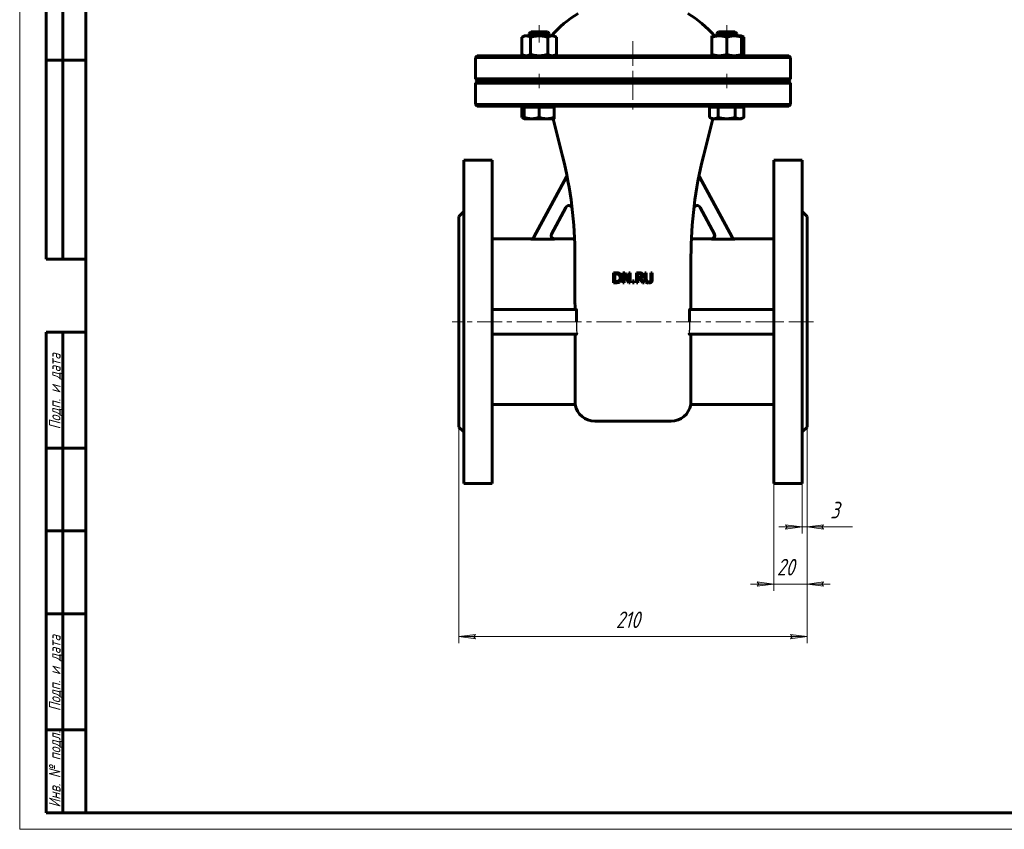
# Model space of a CAD drawing. Header units: millimetres. Extents: x 0 to 594, y 0 to 420.
# Tile 1 of 4: x 0 to 297, y 0 to 244. Entities that reach past the tile are written whole.
import ezdxf

# ---------------------------------------------------------------- set-up
doc = ezdxf.new("R2010")
doc.units = ezdxf.units.MM
for name, pattern in [('K5LT-1', [0]), ('K5LT_AXLED', [12, 7.5, -1.5, 1.5, -1.5]), ('K5LT_BASIC', [0]), ('K5LT_THIN', [0])]:
    doc.linetypes.add(name, pattern=pattern)
doc.layers.add('Системный слой', color=7, linetype='Continuous')
doc.layers.add('Системный слой (1)', color=7, linetype='Continuous', true_color=0x6c6c6c)
doc.styles.add('KDIMTEXTSTYLE', font='txt', dxfattribs={"width": 0.96, "oblique": 15, "height": 5})
doc.styles.add('KTEXTSTYLE', font='txt', dxfattribs={"width": 0.96, "height": 5})
doc.dimstyles.new('KDIMSTYLE (0.50)', dxfattribs={"dimtxt": 5, "dimasz": 1, "dimexe": 2, "dimexo": 0, "dimgap": 1, "dimtad": 1, "dimlfac": 2, "dimtxsty": 'KDIMTEXTSTYLE', "dimsah": 1, "dimcen": 0, "dimdle": 1, "dimadec": 0, "dimazin": 0, "dimtfac": 0.667, "dimtmove": 0, "dimatfit": 3, "dimfxl": 1, "dimtvp": 1, "dimtolj": 1, "dimtzin": 0, "dimarcsym": 0})

# ---------------------------------------------------------------- blocks, each defined once
blk = doc.blocks.new('U0')
at = {"layer": 'Системный слой (1)', "color": 143, "linetype": 'K5LT_BASIC', "lineweight": 60, "true_color": 0x33acca}
for p, q in [((184.99, 225.61), (137.99, 225.61)), ((231.99, 225.61), (184.99, 225.61))]:
    blk.add_line(p, q, dxfattribs=at)
blk = doc.blocks.new('U1')
at = {"layer": 'Системный слой (1)', "color": 143, "linetype": 'K5LT_BASIC', "lineweight": 60, "true_color": 0x33acca}
for p, q in [((137.99, 225.86), (184.99, 225.86)), ((184.99, 225.86), (231.99, 225.86))]:
    blk.add_line(p, q, dxfattribs=at)
blk = doc.blocks.new('U2')
at = {"layer": 'Системный слой (1)', "color": 143, "linetype": 'K5LT_BASIC', "lineweight": 60, "true_color": 0x33acca}
for p, q in [((137.99, 218.11), (184.99, 218.11)), ((184.99, 218.11), (231.99, 218.11))]:
    blk.add_line(p, q, dxfattribs=at)
blk = doc.blocks.new('U5')
at = {"layer": 'Системный слой (1)', "color": 143, "linetype": 'K5LT_BASIC', "lineweight": 60, "true_color": 0x33acca}
for start, end in [(120.5102, 139.1678), (40.8322, 59.4898)]:
    blk.add_arc((184.99, 218.11), 32.5, start, end, dxfattribs=at)
blk = doc.blocks.new('U6')
at = {"layer": 'Системный слой (1)', "color": 143, "linetype": 'K5LT_BASIC', "lineweight": 60, "true_color": 0x33acca}
for p, q in [((184.99, 233.36), (137.99, 233.36)), ((231.99, 233.36), (184.99, 233.36))]:
    blk.add_line(p, q, dxfattribs=at)
blk = doc.blocks.new('U7')
at = {"layer": 'Системный слой (1)', "color": 143, "linetype": 'K5LT_BASIC', "lineweight": 60, "true_color": 0x33acca}
for p, q in [((151.51, 214.77), (151.53, 214.75)), ((151.53, 214.75), (151.76, 214.63)), ((151.76, 214.63), (151.98, 214.53)), ((151.98, 214.53), (152.2, 214.46))]:
    blk.add_line(p, q, dxfattribs=at)
blk = doc.blocks.new('U8')
at = {"layer": 'Системный слой (1)', "color": 143, "linetype": 'K5LT_BASIC', "lineweight": 60, "true_color": 0x33acca}
for p, q in [((209.29, 178.34), (208.65, 178.11)), ((209.63, 178.92), (209.29, 178.34)), ((209.53, 179.59), (209.63, 178.92))]:
    blk.add_line(p, q, dxfattribs=at)
blk = doc.blocks.new('U11')
at = {"layer": 'Системный слой (1)', "color": 143, "linetype": 'K5LT_BASIC', "lineweight": 60, "true_color": 0x33acca}
for p, q in [((154.24, 178.11), (142.49, 178.11)), ((167.37, 178.11), (161.33, 178.11))]:
    blk.add_line(p, q, dxfattribs=at)
blk = doc.blocks.new('U12')
at = {"layer": 'Системный слой (1)', "color": 143, "linetype": 'K5LT_BASIC', "lineweight": 60, "true_color": 0x33acca}
for p, q in [((160.45, 179.59), (160.35, 178.92)), ((160.35, 178.92), (160.69, 178.34)), ((160.69, 178.34), (161.33, 178.11))]:
    blk.add_line(p, q, dxfattribs=at)
blk = doc.blocks.new('U13')
at = {"layer": 'Системный слой (1)', "color": 143, "linetype": 'K5LT_BASIC', "lineweight": 60, "true_color": 0x33acca}
for p, q in [((208.65, 178.11), (202.61, 178.11)), ((227.49, 178.11), (215.74, 178.11))]:
    blk.add_line(p, q, dxfattribs=at)
blk = doc.blocks.new('U15')
at = {"layer": 'Системный слой (1)', "color": 143, "linetype": 'K5LT_BASIC', "lineweight": 60, "true_color": 0x33acca}
for p, q in [((217.77, 233.46), (218, 233.53)), ((218, 233.53), (218.23, 233.64)), ((218.23, 233.64), (218.47, 233.77))]:
    blk.add_line(p, q, dxfattribs=at)
blk = doc.blocks.new('U16')
at = {"layer": 'Системный слой (1)', "color": 143, "linetype": 'K5LT_BASIC', "lineweight": 60, "true_color": 0x33acca}
for p, q in [((218, 239.2), (217.77, 239.27)), ((218.23, 239.09), (218, 239.2)), ((218.47, 238.96), (218.23, 239.09))]:
    blk.add_line(p, q, dxfattribs=at)
blk = doc.blocks.new('U17')
at = {"layer": 'Системный слой (1)', "color": 143, "linetype": 'K5LT_BASIC', "lineweight": 60, "true_color": 0x33acca}
for p, q in [((208.08, 214.77), (208.1, 214.75)), ((208.1, 214.75), (208.54, 214.54)), ((208.54, 214.54), (208.96, 214.41)), ((208.96, 214.41), (209.36, 214.36))]:
    blk.add_line(p, q, dxfattribs=at)
blk = doc.blocks.new('U18')
at = {"layer": 'Системный слой (1)', "color": 143, "linetype": 'K5LT_BASIC', "lineweight": 60, "true_color": 0x33acca}
for p, q in [((161.21, 214.4), (161.22, 214.5)), ((161.21, 214.36), (161.21, 214.4)), ((161.21, 214.36), (161.21, 214.36)), ((161.22, 214.5), (161.22, 214.68))]:
    blk.add_line(p, q, dxfattribs=at)
blk = doc.blocks.new('D0')
at = {"layer": 'Системный слой (1)'}
for points in [[(137.49, 57.46), (136.99, 58.12), (137.49, 58.78), (132.49, 58.12)], [(237.49, 58.12), (232.49, 58.78), (232.99, 58.12), (232.49, 57.46)]]:
    blk.add_hatch(color=7, dxfattribs=at).paths.add_polyline_path(points)
at = {"layer": 'Системный слой (1)', "color": 7, "linetype": 'K5LT_THIN', "lineweight": 18, "true_color": 0xffffff}
for p, q in [((132.49, 121.36), (132.49, 56.12)), ((237.49, 121.36), (237.49, 56.12)), ((132.49, 58.12), (137.49, 58.78)), ((137.49, 57.46), (132.49, 58.12)), ((137.49, 58.78), (136.99, 58.12)), ((136.99, 58.12), (137.49, 57.46)), ((232.99, 58.12), (232.49, 58.78)), ((232.49, 58.78), (237.49, 58.12)), ((237.49, 58.12), (232.49, 57.46)), ((232.49, 57.46), (232.99, 58.12))]:
    blk.add_line(p, q, dxfattribs=at)
blk.add_wipeout([(179.85, 59.12), (179.85, 66.5), (189.72, 66.5), (189.72, 59.12)]).dxf.layer = 'Системный слой (1)'
blk.add_line((132.49, 58.12), (237.49, 58.12), dxfattribs=at)
at = {"layer": 'Системный слой (1)', "color": 7, "insert": (179.85, 65.71), "char_height": 5, "attachment_point": 1, "style": 'KTEXTSTYLE'}
blk.add_mtext('\\fArial|b0|c204|p34;\\H5.0;\\W1.000;\\Q15;\\fGOST Type AU|b0|i0|c204|p34;\\Q15;\\W0.960;210', dxfattribs=at)
blk = doc.blocks.new('KDIMARROW_01')
at = {"layer": 'Системный слой'}
blk.add_hatch(color=0, dxfattribs=at).paths.add_polyline_path([(0, 0), (-5, 0.66), (-4.5, 0), (-5, -0.66)])
at = {"layer": 'Системный слой', "color": 0, "linetype": 'K5LT_THIN', "lineweight": 18}
for p, q in [((-4.5, 0), (-5, 0.66)), ((-5, 0.66), (0, 0)), ((0, 0), (-5, -0.66)), ((-5, -0.66), (-4.5, 0))]:
    blk.add_line(p, q, dxfattribs=at)
at = {"layer": 'Системный слой (1)', "color": 0, "linetype": 'K5LT_THIN', "lineweight": 18}
blk.add_line((184.99, 153.11), (184.49, 153.11), dxfattribs=at)
blk = doc.blocks.new('D1')
at = {"layer": 'Системный слой (1)', "color": 7, "linetype": 'K5LT_THIN', "lineweight": 18, "true_color": 0xffffff}
for p, q in [((222.49, 74.65), (222.99, 73.99)), ((241.99, 73.99), (242.49, 74.65)), ((222.99, 73.99), (222.49, 73.34)), ((242.49, 73.34), (241.99, 73.99))]:
    blk.add_line(p, q, dxfattribs=at)
blk.add_wipeout([(228.4, 74.99), (228.4, 82.38), (236.25, 82.38), (236.25, 74.99)]).dxf.layer = 'Системный слой (1)'
at = {"layer": 'Системный слой (1)'}
for points in [[(222.49, 73.34), (227.49, 73.99), (222.49, 74.65), (222.99, 73.99)], [(241.99, 73.99), (242.49, 74.65), (237.49, 73.99), (242.49, 73.34)]]:
    blk.add_hatch(color=7, dxfattribs=at).paths.add_polyline_path(points)
at = {"layer": 'Системный слой (1)', "color": 7, "linetype": 'K5LT_THIN', "lineweight": 18, "true_color": 0xffffff}
for p, q in [((237.49, 121.36), (237.49, 71.99)), ((227.49, 104.36), (227.49, 71.99)), ((227.49, 73.99), (222.49, 74.65)), ((242.49, 74.65), (237.49, 73.99)), ((227.49, 73.99), (220.49, 73.99)), ((222.49, 73.34), (227.49, 73.99)), ((227.49, 73.99), (237.49, 73.99)), ((237.49, 73.99), (242.49, 73.34)), ((237.49, 73.99), (244.49, 73.99))]:
    blk.add_line(p, q, dxfattribs=at)
at = {"layer": 'Системный слой (1)', "color": 7, "insert": (228.4, 81.58), "char_height": 5, "attachment_point": 1, "style": 'KTEXTSTYLE'}
blk.add_mtext('\\fArial|b0|c204|p34;\\H5.0;\\W1.000;\\Q15;\\fGOST Type AU|b0|i0|c204|p34;\\Q15;\\W0.960;20', dxfattribs=at)
blk = doc.blocks.new('D2')
at = {"layer": 'Системный слой (1)'}
for points in [[(235.99, 91.21), (230.99, 91.87), (231.49, 91.21), (230.99, 90.55)], [(241.99, 91.21), (242.49, 91.87), (237.49, 91.21), (242.49, 90.55)]]:
    blk.add_hatch(color=7, dxfattribs=at).paths.add_polyline_path(points)
at = {"layer": 'Системный слой (1)', "color": 7, "linetype": 'K5LT_THIN', "lineweight": 18, "true_color": 0xffffff}
for p, q in [((237.49, 121.36), (237.49, 89.21)), ((235.99, 104.36), (235.99, 89.21)), ((235.99, 91.21), (228.99, 91.21)), ((235.99, 91.21), (230.99, 91.87)), ((230.99, 91.87), (231.49, 91.21)), ((231.49, 91.21), (230.99, 90.55)), ((230.99, 90.55), (235.99, 91.21)), ((235.99, 91.21), (237.49, 91.21)), ((242.49, 91.87), (237.49, 91.21)), ((237.49, 91.21), (242.49, 90.55)), ((237.49, 91.21), (242.48, 91.21)), ((241.99, 91.21), (242.49, 91.87)), ((242.49, 90.55), (241.99, 91.21))]:
    blk.add_line(p, q, dxfattribs=at)
blk.add_wipeout([(244.48, 92.21), (244.48, 99.59), (249.03, 99.59), (249.03, 92.21)]).dxf.layer = 'Системный слой (1)'
for p, q in [((237.49, 91.21), (244.49, 91.21)), ((242.48, 91.21), (251.22, 91.21))]:
    blk.add_line(p, q, dxfattribs=at)
at = {"layer": 'Системный слой (1)', "color": 7, "insert": (244.48, 98.8), "char_height": 5, "attachment_point": 1, "style": 'KTEXTSTYLE'}
blk.add_mtext('\\fArial|b0|c204|p34;\\H5.0;\\W1.000;\\Q15;\\fGOST Type AU|b0|i0|c204|p34;\\Q15;\\W0.960;3', dxfattribs=at)
blk = doc.blocks.new('U32')
at = {"color": 7, "linetype": 'K5LT_THIN', "lineweight": 18, "true_color": 0xffffff}
for p, q in [((0, 0), (0, 420)), ((594, 0), (0, 0))]:
    blk.add_line(p, q, dxfattribs=at)
at = {"color": 143, "linetype": 'K5LT_BASIC', "lineweight": 60, "true_color": 0x33acca}
for p, q in [((20, 5), (20, 415)), ((8, 172), (8, 292)), ((13, 172), (13, 292)), ((20, 232), (8, 232)), ((20, 172), (8, 172)), ((8, 5), (8, 150)), ((20, 150), (8, 150)), ((13, 5), (13, 150)), ((20, 115), (8, 115)), ((20, 90), (8, 90)), ((20, 65), (8, 65)), ((20, 30), (8, 30)), ((20, 5), (8, 5)), ((589, 5), (20, 5))]:
    blk.add_line(p, q, dxfattribs=at)
at = {"color": 7, "char_height": 3.5, "attachment_point": 1, "rotation": 90, "style": 'KTEXTSTYLE'}
for s, insert in [('\\fArial|b0|c204|p34;\\H5.0;\\W1.000;\\Q15;\\fGOST Type AU|b0|i0|c204|p34;\\Q15;\\W0.960;\\H3.50;Подп. и дата', (8.82, 120.66)), ('\\fArial|b0|c204|p34;\\H5.0;\\W1.000;\\Q15;\\fGOST Type AU|b0|i0|c204|p34;\\Q15;\\W0.960;\\H3.50;Подп. и дата', (8.82, 35.66)), ('\\fArial|b0|c204|p34;\\H5.0;\\W1.000;\\Q15;\\fGOST Type AU|b0|i0|c204|p34;\\Q15;\\W0.960;\\H3.50;Инв. № подл.', (8.82, 6.57))]:
    blk.add_mtext(s, dxfattribs=dict(at, insert=insert))

msp = doc.modelspace()

# ---------------------------------------------------------------- linework, layer by layer
at = {"layer": 'Системный слой (1)', "color": 143, "linetype": 'K5LT_BASIC', "lineweight": 60, "true_color": 0x33acca}
for p, q in [((154.2422, 240.6148), (153.7055, 240.078)), ((159.1687, 240.6148), (154.2422, 240.6148)), ((159.1687, 240.6148), (159.7055, 240.078)), ((210.8108, 240.6148), (210.274, 240.078)), ((215.7372, 240.6148), (210.8108, 240.6148)), ((215.7372, 240.6148), (216.274, 240.078)), ((152.2055, 239.3648), (151.5093, 238.9629)), ((151.5093, 238.9629), (151.5093, 233.7667)), ((152.2055, 239.3648), (152.8084, 239.3648)), ((152.8084, 239.3648), (156.7055, 239.3648)), ((153.7055, 240.078), (156.6843, 240.078)), ((153.7055, 239.3648), (153.7055, 240.078)), ((154.1074, 238.9629), (154.1074, 233.7667)), ((156.6843, 240.078), (159.7055, 240.078)), ((156.7055, 239.3648), (160.6026, 239.3648)), ((159.3035, 238.9629), (159.3035, 233.7667)), ((159.7055, 239.3648), (159.7055, 240.078)), ((160.6026, 239.3648), (161.2055, 239.3648)), ((161.2055, 239.3648), (161.9016, 238.9629)), ((161.9016, 238.9629), (161.9016, 233.7667)), ((208.774, 239.3648), (211.024, 239.3648)), ((208.774, 238.9629), (208.774, 239.3648)), ((208.774, 238.9629), (208.774, 233.7667)), ((210.274, 240.078), (216.2739, 240.078)), ((210.274, 239.3648), (210.274, 240.078)), ((211.024, 239.3648), (215.524, 239.3648)), ((213.274, 238.9629), (213.274, 233.7667)), ((215.524, 239.3648), (217.774, 239.3648)), ((216.2739, 240.078), (216.274, 240.078)), ((216.274, 239.3648), (216.274, 240.078)), ((217.774, 239.3648), (218.4702, 238.9629)), ((217.774, 239.3648), (217.774, 238.9629)), ((217.774, 238.9629), (217.774, 233.7667)), ((218.4702, 238.9629), (218.4702, 233.7667)), ((137.9897, 233.3648), (137.4897, 232.8648)), ((137.4897, 226.3648), (137.4897, 232.8648)), ((137.4897, 232.8648), (184.9897, 232.8648)), ((152.2055, 233.3648), (151.5093, 233.7667)), ((161.2055, 233.3648), (161.9016, 233.7667)), ((184.9897, 232.8648), (232.4897, 232.8648)), ((208.774, 233.3648), (208.774, 233.7667)), ((217.774, 233.3648), (218.4702, 233.7667)), ((217.774, 233.7667), (217.774, 233.3648)), ((231.9897, 233.3648), (232.4897, 232.8648)), ((232.4897, 226.3648), (232.4897, 232.8648)), ((137.9897, 225.8648), (137.4897, 226.3648)), ((184.9897, 226.3648), (137.4897, 226.3648)), ((153.7055, 225.6148), (153.7055, 225.8648)), ((159.7055, 225.6148), (159.7055, 225.8648)), ((232.4897, 226.3648), (184.9897, 226.3648)), ((210.274, 225.6148), (210.274, 225.8648)), ((216.274, 225.6148), (216.274, 225.8648)), ((231.9897, 225.8648), (232.4897, 226.3648)), ((137.9897, 225.6148), (137.4897, 225.1148)), ((137.4897, 225.1148), (184.9897, 225.1148)), ((137.4897, 218.6148), (137.4897, 225.1148)), ((184.9897, 225.1148), (232.4897, 225.1148)), ((231.9897, 225.6148), (232.4897, 225.1148)), ((232.4897, 218.6148), (232.4897, 225.1148)), ((184.9897, 218.6148), (137.4897, 218.6148)), ((137.9897, 218.1148), (137.4897, 218.6148)), ((151.5094, 217.8147), (151.5094, 214.7667)), ((151.5094, 217.8147), (152.1872, 217.8147)), ((152.1872, 217.8147), (152.1872, 214.7667)), ((152.1872, 217.8147), (154.428, 217.8147)), ((152.2055, 217.8147), (152.2055, 218.1148)), ((154.428, 217.8147), (156.6687, 217.8147)), ((156.6687, 217.8147), (156.6687, 214.7667)), ((156.6687, 217.8147), (158.9279, 217.8147)), ((158.9279, 217.8147), (161.187, 217.8147)), ((161.187, 217.8147), (161.187, 214.7667)), ((161.187, 217.8147), (161.2054, 217.8147)), ((161.2054, 217.8147), (161.2113, 217.8147)), ((161.2055, 217.8147), (161.2055, 218.1148)), ((232.4897, 218.6148), (184.9897, 218.6148)), ((208.078, 217.7337), (208.078, 214.7667)), ((208.0852, 217.8147), (209.3611, 217.8147)), ((208.774, 217.8147), (208.774, 218.1148)), ((209.3611, 217.8147), (210.6442, 217.8147)), ((210.6442, 217.8147), (213.2422, 217.8147)), ((210.6442, 217.8147), (210.6442, 214.7667)), ((213.2422, 217.8147), (215.8402, 217.8147)), ((215.8402, 217.8147), (217.1551, 217.8147)), ((215.8402, 217.8147), (215.8402, 214.7667)), ((217.1551, 217.8147), (218.47, 217.8147)), ((217.774, 217.8147), (217.774, 218.1148)), ((218.47, 217.8147), (218.47, 214.7667)), ((231.9897, 218.1148), (232.4897, 218.6148)), ((152.2054, 214.3648), (151.5297, 214.7549)), ((154.428, 214.3647), (152.2055, 214.3647)), ((158.9279, 214.3647), (154.428, 214.3647)), ((161.2054, 214.3647), (158.9279, 214.3647)), ((163.7576, 203.0435), (160.9273, 214.3647)), ((161.2055, 214.3647), (161.2054, 214.3647)), ((161.2055, 214.3647), (161.2056, 214.3648)), ((206.2219, 203.0435), (209.0522, 214.3647)), ((208.774, 214.3647), (208.0982, 214.7549)), ((209.3611, 214.3647), (208.774, 214.3647)), ((213.2422, 214.3647), (209.3611, 214.3647)), ((217.1551, 214.3647), (213.2422, 214.3647)), ((217.774, 214.3647), (217.1551, 214.3647)), ((217.774, 214.3647), (218.4498, 214.7549)), ((218.47, 214.7667), (218.4493, 214.7546)), ((133.9897, 201.8648), (142.4897, 201.8648)), ((133.9897, 201.8648), (133.9897, 104.3648)), ((142.4897, 201.8648), (142.4897, 104.3648)), ((227.4897, 201.8648), (227.4897, 104.3648)), ((235.9897, 201.8648), (227.4897, 201.8648)), ((235.9897, 201.8648), (235.9897, 104.3648)), ((155.1074, 178.6117), (164.9048, 196.8602)), ((214.8721, 178.6117), (205.0747, 196.8602)), ((164.7657, 187.6336), (160.4299, 179.5577)), ((205.2137, 187.6336), (209.5496, 179.5577)), ((132.4897, 184.8648), (133.9897, 186.3648)), ((132.4897, 184.8648), (132.4897, 121.3648)), ((237.4897, 184.8648), (235.9897, 186.3648)), ((237.4897, 184.8648), (237.4897, 121.3648)), ((154.225, 178.0835), (161.3096, 178.0835)), ((215.7544, 178.0835), (208.6698, 178.0835)), ((167.4897, 160.1148), (167.4897, 172.7266)), ((202.4897, 160.1148), (202.4897, 172.7266)), ((179.1281, 167.9155), (179.1281, 164.8655)), ((179.8226, 167.9155), (179.1281, 167.9155)), ((179.5334, 165.2164), (179.5334, 167.5645)), ((179.5334, 167.5645), (179.8424, 167.5645)), ((181.9729, 167.9155), (181.9729, 164.8655)), ((182.5488, 167.9155), (181.9729, 167.9155)), ((182.3511, 164.8655), (182.3511, 167.4953)), ((182.3511, 167.4953), (183.7006, 164.8655)), ((183.7772, 165.5007), (182.5488, 167.9155)), ((183.7772, 167.9155), (183.7772, 165.5007)), ((184.1554, 167.9155), (183.7772, 167.9155)), ((184.1554, 164.8655), (184.1554, 167.9155)), ((186.8297, 167.9155), (186.0437, 167.9155)), ((186.0437, 167.9155), (186.0437, 164.8655)), ((186.4491, 167.5645), (186.852, 167.5645)), ((186.4491, 166.4177), (186.4491, 167.5645)), ((186.805, 166.4177), (186.4491, 166.4177)), ((188.6093, 167.9155), (188.6093, 166.0123)), ((189.0146, 167.9155), (188.6093, 167.9155)), ((189.0146, 166.0123), (189.0146, 167.9155)), ((190.8165, 167.9155), (190.4111, 167.9155)), ((190.4111, 167.9155), (190.4111, 166.0024)), ((190.8165, 166.0123), (190.8165, 167.9155)), ((179.1281, 164.8655), (179.83, 164.8655)), ((179.8424, 165.2164), (179.5334, 165.2164)), ((181.9729, 164.8655), (182.3511, 164.8655)), ((183.7006, 164.8655), (184.1554, 164.8655)), ((185.3418, 165.4488), (184.8524, 165.4488)), ((184.8524, 165.4488), (184.8524, 164.8655)), ((184.8524, 164.8655), (185.3418, 164.8655)), ((185.3418, 164.8655), (185.3418, 165.4488)), ((186.0437, 164.8655), (186.4491, 164.8655)), ((186.4491, 166.079), (186.9137, 166.079)), ((186.4491, 164.8655), (186.4491, 166.079)), ((186.9137, 166.079), (187.8777, 164.8655)), ((188.4041, 164.8655), (187.3191, 166.1927)), ((187.8777, 164.8655), (188.4041, 164.8655)), ((142.4897, 156.8648), (167.8329, 156.8648)), ((167.9276, 156.6148), (167.9276, 153.1148)), ((202.0519, 156.6148), (202.0519, 153.1148)), ((227.4897, 156.8648), (202.1466, 156.8648)), ((167.9353, 149.3648), (142.4897, 149.3648)), ((167.5737, 149.3648), (167.5737, 128.1148)), ((202.0442, 149.3648), (227.4897, 149.3648)), ((202.4058, 149.3648), (202.4058, 128.1148)), ((167.5737, 128.1148), (142.4897, 128.1148)), ((227.4897, 128.1148), (202.4058, 128.1148)), ((173.4897, 123.1148), (196.4897, 123.1148)), ((132.4897, 121.3648), (133.9897, 119.8648)), ((237.4897, 121.3648), (235.9897, 119.8648)), ((133.9897, 104.3648), (142.4897, 104.3648)), ((235.9897, 104.3648), (227.4897, 104.3648))]:
    msp.add_line(p, q, dxfattribs=at)
at = {"layer": 'Системный слой (1)', "color": 30, "linetype": 'K5LT_AXLED', "lineweight": 18, "true_color": 0xff8000}
for p, q in [((156.7055, 242.6148), (156.7055, 237.3648)), ((213.274, 242.6148), (213.274, 237.3648)), ((184.9897, 237.8136), (184.9897, 223.8648)), ((156.7055, 227.8648), (156.7055, 223.6148)), ((184.9897, 227.6148), (184.9897, 216.1148)), ((213.274, 227.8648), (213.274, 223.6148)), ((229.4897, 153.1148), (130.4897, 153.1148)), ((239.4897, 153.1148), (225.4897, 153.1148))]:
    msp.add_line(p, q, dxfattribs=at)
at = {"layer": 'Системный слой (1)', "color": 143, "linetype": 'K5LT_BASIC', "lineweight": 60, "true_color": 0x33acca}
for centre, radius, start, end in [((42.4897, 172.7266), 125, 0, 14.036243), ((327.4897, 172.7266), 125, 165.963757, 180), ((164.0237, 197.3332), 1, 331.769278, 11.445796), ((205.9557, 197.3332), 1, 168.554204, 208.230722), ((165.6468, 187.1606), 1, 6.684586, 151.769278), ((204.3327, 187.1606), 1, 28.230722, 173.315414), ((173.4897, 129.1148), 6, 189.594068, 270), ((196.4897, 129.1148), 6, 270, 350.405932)]:
    msp.add_arc(centre, radius, start, end, dxfattribs=at)
for centre, major_axis, ratio, start_param, end_param in [((161.2359, 237.8689), (0.0003, -24.7392), 0.00171513, -0.62558472, -0.35541356), ((205.6656, 225.5567), (1.663, 28.2449), 0.10530797, 4.43795478, 4.44093854)]:
    msp.add_ellipse(centre, major_axis=major_axis, ratio=ratio, start_param=start_param, end_param=end_param, dxfattribs=at)
for points, weights in [([(152.8084, 239.3648), (152.2055, 239.3648), (151.5093, 238.9629)], [1, 1.0379548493, 1]), ([(154.1074, 238.9629), (153.4112, 239.3648), (152.8084, 239.3648)], [1, 1.0379548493, 1]), ([(156.7055, 239.3648), (155.4997, 239.3648), (154.1074, 238.9629)], [1, 1.0379548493, 1]), ([(159.3035, 238.9629), (157.9112, 239.3648), (156.7055, 239.3648)], [1, 1.0379548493, 1]), ([(160.6026, 239.3648), (159.9997, 239.3648), (159.3035, 238.9629)], [1, 1.0379548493, 1]), ([(161.9016, 238.9629), (161.2055, 239.3648), (160.6026, 239.3648)], [1, 1.0379548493, 1]), ([(211.024, 239.3648), (209.9798, 239.3648), (208.774, 238.9629)], [1, 1.0379548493, 1]), ([(213.274, 238.9629), (212.0682, 239.3648), (211.024, 239.3648)], [1, 1.0379548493, 1]), ([(215.524, 239.3648), (214.4798, 239.3648), (213.274, 238.9629)], [1, 1.0379548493, 1]), ([(217.774, 238.9629), (216.5682, 239.3648), (215.524, 239.3648)], [1, 1.0379548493, 1]), ([(151.5093, 233.7667), (152.2055, 233.3648), (152.8084, 233.3648)], [1, 1.0379548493, 1]), ([(152.8084, 233.3648), (153.4112, 233.3648), (154.1074, 233.7667)], [1, 1.0379548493, 1]), ([(154.1074, 233.7667), (155.4997, 233.3648), (156.7055, 233.3648)], [1, 1.0379548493, 1]), ([(156.7055, 233.3648), (157.9112, 233.3648), (159.3035, 233.7667)], [1, 1.0379548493, 1]), ([(159.3035, 233.7667), (159.9997, 233.3648), (160.6026, 233.3648)], [1, 1.0379548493, 1]), ([(160.6026, 233.3648), (161.2055, 233.3648), (161.9016, 233.7667)], [1, 1.0379548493, 1]), ([(208.774, 233.7667), (209.9798, 233.3648), (211.024, 233.3648)], [1, 1.0379548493, 1]), ([(211.024, 233.3648), (212.0682, 233.3648), (213.274, 233.7667)], [1, 1.0379548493, 1]), ([(213.274, 233.7667), (214.4798, 233.3648), (215.524, 233.3648)], [1, 1.0379548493, 1]), ([(215.524, 233.3648), (216.5682, 233.3648), (217.774, 233.7667)], [1, 1.0379548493, 1]), ([(152.2054, 214.3648), (152.1969, 214.3697), (152.1872, 214.7667)], [1.00095602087, 1.03747066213, 1]), ([(152.1872, 214.7667), (153.388, 214.3647), (154.428, 214.3647)], [1, 1.0379548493, 1]), ([(154.428, 214.3647), (155.4679, 214.3647), (156.6687, 214.7667)], [1, 1.0379548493, 1]), ([(156.6687, 214.7667), (157.8794, 214.3647), (158.9279, 214.3647)], [1, 1.0379548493, 1]), ([(158.9279, 214.3647), (159.9763, 214.3647), (161.187, 214.7667)], [1, 1.0379548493, 1]), ([(161.187, 214.7667), (161.1968, 214.3647), (161.2054, 214.3647)], [1, 1.0379548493, 1]), ([(209.3611, 214.3647), (209.9566, 214.3647), (210.6442, 214.7667)], [1, 1.0379548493, 1]), ([(210.6442, 214.7667), (212.0364, 214.3647), (213.2422, 214.3647)], [1, 1.0379548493, 1]), ([(213.2422, 214.3647), (214.4479, 214.3647), (215.8402, 214.7667)], [1, 1.0379548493, 1]), ([(215.8402, 214.7667), (216.5449, 214.3647), (217.1551, 214.3647)], [1, 1.0379548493, 1]), ([(217.1551, 214.3647), (217.7654, 214.3647), (218.47, 214.7667)], [1, 1.0379548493, 1])]:
    msp.add_rational_spline(points, weights, degree=2, dxfattribs=at)
for points, knots in [([(155.1074, 178.6117), (155.0899, 178.579), (155.0705, 178.5474), (155.0282, 178.4863), (155.0053, 178.4567), (154.9563, 178.4005), (154.9303, 178.3737), (154.8893, 178.3359), (154.8753, 178.3237), (154.832, 178.288), (154.8018, 178.2658), (154.7601, 178.2386), (154.7496, 178.2321), (154.7069, 178.2065), (154.6738, 178.1892), (154.6146, 178.1623), (154.5889, 178.1519), (154.5276, 178.1299), (154.4917, 178.1193), (154.4177, 178.1017), (154.3795, 178.0949), (154.3047, 178.0861), (154.268, 178.0838), (154.2292, 178.0835), (154.2271, 178.0835), (154.225, 178.0835)], [0, 0, 0, 0, 0.022258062, 0.022258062, 0.044781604, 0.044781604, 0.067206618, 0.067206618, 0.07835805, 0.07835805, 0.100866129, 0.100866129, 0.10833448, 0.10833448, 0.130846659, 0.130846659, 0.147478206, 0.147478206, 0.16995532, 0.16995532, 0.193261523, 0.193261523, 0.215334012, 0.215334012, 0.216567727, 0.216567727, 0.216567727, 0.216567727]), ([(154.2425, 178.1148), (154.4222, 178.1148), (154.7812, 178.2141), (155.0386, 178.4835), (155.1236, 178.6418), (155.1236, 178.6418), (155.1236, 178.6418)], [0, 0, 0, 0, 0.49999647, 0.99999294, 0.99999294, 1, 1, 1, 1]), ([(161.3096, 178.0835), (161.2726, 178.0835), (161.2357, 178.0856), (161.1621, 178.094), (161.1253, 178.1002), (161.0528, 178.1168), (161.017, 178.1271), (160.9647, 178.1453), (160.9477, 178.1517), (160.8962, 178.1728), (160.8625, 178.1889), (160.804, 178.2209), (160.779, 178.2361), (160.7236, 178.2732), (160.6938, 178.2958), (160.6459, 178.3365), (160.6271, 178.3537), (160.5822, 178.398), (160.5571, 178.4258), (160.51, 178.4839), (160.4881, 178.5143), (160.4482, 178.5765), (160.4302, 178.6084), (160.4059, 178.6577), (160.3983, 178.6743), (160.3895, 178.6948), (160.388, 178.6985), (160.3726, 178.7362), (160.3607, 178.7709), (160.3406, 178.842), (160.3325, 178.8784), (160.3203, 178.9522), (160.3162, 178.9896), (160.3135, 179.0414), (160.313, 179.0556), (160.3123, 179.1075), (160.3139, 179.1451), (160.3211, 179.2198), (160.3267, 179.2568), (160.3363, 179.3027), (160.3383, 179.312), (160.3492, 179.3578), (160.3599, 179.3937), (160.385, 179.4634), (160.3993, 179.4971), (160.4202, 179.5393), (160.425, 179.5486), (160.4299, 179.5577)], [0, 0, 0, 0, 0.022218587, 0.022218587, 0.044708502, 0.044708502, 0.067153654, 0.067153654, 0.078075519, 0.078075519, 0.100597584, 0.100597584, 0.118267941, 0.118267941, 0.14079126, 0.14079126, 0.15608541, 0.15608541, 0.178563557, 0.178563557, 0.201081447, 0.201081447, 0.223125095, 0.223125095, 0.234137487, 0.234137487, 0.236539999, 0.236539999, 0.258635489, 0.258635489, 0.281126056, 0.281126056, 0.303774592, 0.303774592, 0.312312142, 0.312312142, 0.334920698, 0.334920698, 0.357404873, 0.357404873, 0.363122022, 0.363122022, 0.38565678, 0.38565678, 0.407683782, 0.407683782, 0.413940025, 0.413940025, 0.413940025, 0.413940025]), ([(208.6698, 178.0835), (208.7069, 178.0835), (208.7438, 178.0856), (208.8174, 178.094), (208.8542, 178.1002), (208.9267, 178.1168), (208.9625, 178.1271), (209.0148, 178.1453), (209.0318, 178.1517), (209.0833, 178.1728), (209.1171, 178.1889), (209.1755, 178.2209), (209.2005, 178.2361), (209.2559, 178.2732), (209.2857, 178.2958), (209.3337, 178.3365), (209.3525, 178.3537), (209.3973, 178.398), (209.4225, 178.4258), (209.4695, 178.4839), (209.4915, 178.5143), (209.5313, 178.5765), (209.5494, 178.6084), (209.5737, 178.6576), (209.5813, 178.6743), (209.59, 178.6948), (209.5915, 178.6985), (209.607, 178.7362), (209.6189, 178.7709), (209.639, 178.842), (209.647, 178.8784), (209.6592, 178.9522), (209.6633, 178.9896), (209.6661, 179.0414), (209.6665, 179.0556), (209.6672, 179.1075), (209.6656, 179.1451), (209.6584, 179.2198), (209.6528, 179.2568), (209.6432, 179.3027), (209.6411, 179.312), (209.6303, 179.3578), (209.6196, 179.3937), (209.5945, 179.4634), (209.5802, 179.4971), (209.5593, 179.5393), (209.5545, 179.5486), (209.5496, 179.5577)], [0, 0, 0, 0, 0.022218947, 0.022218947, 0.044709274, 0.044709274, 0.067154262, 0.067154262, 0.078075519, 0.078075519, 0.100597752, 0.100597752, 0.118267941, 0.118267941, 0.140790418, 0.140790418, 0.15608541, 0.15608541, 0.178562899, 0.178562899, 0.201079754, 0.201079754, 0.223121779, 0.223121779, 0.234137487, 0.234137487, 0.236539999, 0.236539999, 0.258633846, 0.258633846, 0.281123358, 0.281123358, 0.303772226, 0.303772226, 0.312312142, 0.312312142, 0.334920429, 0.334920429, 0.357405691, 0.357405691, 0.363122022, 0.363122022, 0.385657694, 0.385657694, 0.407686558, 0.407686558, 0.413940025, 0.413940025, 0.413940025, 0.413940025]), ([(215.737, 178.1148), (215.5573, 178.1148), (215.1983, 178.2141), (214.9409, 178.4835), (214.8559, 178.6418), (214.8559, 178.6418), (214.8559, 178.6418)], [0, 0, 0, 0, 0.49999647, 0.99999294, 0.99999294, 1, 1, 1, 1]), ([(214.8721, 178.6117), (214.8896, 178.579), (214.909, 178.5474), (214.9513, 178.4863), (214.9742, 178.4567), (215.0232, 178.4004), (215.0491, 178.3737), (215.0902, 178.3359), (215.1042, 178.3237), (215.1474, 178.288), (215.1776, 178.2658), (215.2193, 178.2386), (215.2298, 178.2321), (215.2725, 178.2065), (215.3057, 178.1892), (215.3649, 178.1623), (215.3906, 178.1519), (215.4519, 178.1299), (215.4878, 178.1193), (215.5618, 178.1017), (215.6, 178.0949), (215.6748, 178.0861), (215.7115, 178.0838), (215.7503, 178.0835), (215.7524, 178.0835), (215.7544, 178.0835)], [0, 0, 0, 0, 0.022259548, 0.022259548, 0.044783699, 0.044783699, 0.067207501, 0.067207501, 0.07835805, 0.07835805, 0.100865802, 0.100865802, 0.10833448, 0.10833448, 0.130846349, 0.130846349, 0.147478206, 0.147478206, 0.16995468, 0.16995468, 0.193261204, 0.193261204, 0.215335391, 0.215335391, 0.216567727, 0.216567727, 0.216567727, 0.216567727]), ([(180.9151, 167.6732), (180.7997, 167.749), (180.6605, 167.8084), (180.3342, 167.894), (180.1093, 167.9155), (179.8226, 167.9155)], [-0.711735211, -0.711735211, -0.711735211, -0.711735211, -0.355867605, -0.355867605, 0, 0, 0, 0]), ([(179.8424, 167.5645), (180.0253, 167.5645), (180.1781, 167.5501), (180.4236, 167.4924), (180.5394, 167.4459), (180.6481, 167.3816)], [-0.122136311, -0.122136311, -0.122136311, -0.122136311, -0.061068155, -0.061068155, 0, 0, 0, 0]), ([(180.6481, 167.3816), (180.8014, 167.2877), (180.9167, 167.1579), (181.0716, 166.8267), (181.1103, 166.6269), (181.1103, 166.3929)], [-0.228722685, -0.228722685, -0.228722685, -0.228722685, -0.114361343, -0.114361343, 0, 0, 0, 0]), ([(181.1103, 166.3929), (181.1103, 166.1557), (181.0749, 165.9579), (180.9332, 165.6416), (180.8269, 165.5147), (180.6852, 165.4191)], [-0.276021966, -0.276021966, -0.276021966, -0.276021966, -0.138010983, -0.138010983, 0, 0, 0, 0]), ([(180.9101, 165.1102), (181.0996, 165.2354), (181.2508, 165.4101), (181.4766, 165.8582), (181.533, 166.1095), (181.533, 166.388)], [-0.278962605, -0.278962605, -0.278962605, -0.278962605, -0.139481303, -0.139481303, 0, 0, 0, 0]), ([(181.533, 166.388), (181.533, 166.6846), (181.479, 166.9404), (181.2632, 167.3705), (181.1112, 167.5431), (180.9151, 167.6732)], [-0.236572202, -0.236572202, -0.236572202, -0.236572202, -0.118286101, -0.118286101, 0, 0, 0, 0]), ([(187.3562, 166.5758), (187.2919, 166.5116), (187.2132, 166.4691), (187.027, 166.428), (186.922, 166.4177), (186.805, 166.4177)], [-0.0846184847, -0.0846184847, -0.0846184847, -0.0846184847, -0.0423092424, -0.0423092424, 0, 0, 0, 0]), ([(187.6058, 167.7548), (187.4987, 167.824), (187.3862, 167.8681), (187.1506, 167.906), (187.0044, 167.9155), (186.8297, 167.9155)], [-0.161155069, -0.161155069, -0.161155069, -0.161155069, -0.080577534, -0.080577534, 0, 0, 0, 0]), ([(186.852, 167.5645), (186.964, 167.5645), (187.0583, 167.5567), (187.2116, 167.5254), (187.2787, 167.4986), (187.3364, 167.4607)], [-0.105350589, -0.105350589, -0.105350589, -0.105350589, -0.052675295, -0.052675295, 0, 0, 0, 0]), ([(187.3191, 166.1927), (187.5135, 166.2652), (187.6676, 166.3769), (187.895, 166.6784), (187.9518, 166.865), (187.9518, 167.0875)], [-0.148110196, -0.148110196, -0.148110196, -0.148110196, -0.074055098, -0.074055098, 0, 0, 0, 0]), ([(187.3364, 167.4607), (187.4023, 167.4162), (187.4509, 167.3598), (187.5135, 167.223), (187.5292, 167.1443), (187.5292, 167.0553)], [-0.081685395, -0.081685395, -0.081685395, -0.081685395, -0.0408426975, -0.0408426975, 0, 0, 0, 0]), ([(187.5292, 167.0553), (187.5292, 166.9499), (187.5152, 166.8576), (187.4592, 166.6994), (187.4155, 166.6319), (187.3562, 166.5758)], [-0.0937576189, -0.0937576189, -0.0937576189, -0.0937576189, -0.0468788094, -0.0468788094, 0, 0, 0, 0]), ([(187.9518, 167.0875), (187.9518, 167.2473), (187.9209, 167.3812), (187.7974, 167.597), (187.7129, 167.6856), (187.6058, 167.7548)], [-0.193489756, -0.193489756, -0.193489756, -0.193489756, -0.096744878, -0.096744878, 0, 0, 0, 0]), ([(179.83, 164.8655), (180.0772, 164.8655), (180.2803, 164.8819), (180.5983, 164.9479), (180.7552, 165.0129), (180.9101, 165.1102)], [-0.489465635, -0.489465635, -0.489465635, -0.489465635, -0.244732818, -0.244732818, 0, 0, 0, 0]), ([(180.6852, 165.4191), (180.5748, 165.3417), (180.4516, 165.2885), (180.1798, 165.2309), (180.022, 165.2164), (179.8424, 165.2164)], [-0.129515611, -0.129515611, -0.129515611, -0.129515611, -0.064757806, -0.064757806, 0, 0, 0, 0]), ([(188.6093, 166.0123), (188.6093, 165.7948), (188.6311, 165.6119), (188.7184, 165.3153), (188.7938, 165.1884), (188.9009, 165.083)], [-0.129094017, -0.129094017, -0.129094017, -0.129094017, -0.064547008, -0.064547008, 0, 0, 0, 0]), ([(188.9009, 165.083), (188.9949, 164.989), (189.1086, 164.9186), (189.3755, 164.8247), (189.532, 164.8012), (189.7116, 164.8012)], [-0.322958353, -0.322958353, -0.322958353, -0.322958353, -0.161479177, -0.161479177, 0, 0, 0, 0]), ([(189.1456, 165.3969), (189.0946, 165.4743), (189.0599, 165.5608), (189.0237, 165.752), (189.0146, 165.8706), (189.0146, 166.0123)], [-0.343745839, -0.343745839, -0.343745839, -0.343745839, -0.17187292, -0.17187292, 0, 0, 0, 0]), ([(189.7116, 165.1472), (189.5765, 165.1472), (189.462, 165.1682), (189.2742, 165.2523), (189.2, 165.3145), (189.1456, 165.3969)], [-0.162465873, -0.162465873, -0.162465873, -0.162465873, -0.081232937, -0.081232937, 0, 0, 0, 0]), ([(190.2801, 165.3969), (190.2257, 165.3145), (190.1491, 165.2523), (189.9514, 165.1682), (189.8385, 165.1472), (189.7116, 165.1472)], [-0.107165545, -0.107165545, -0.107165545, -0.107165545, -0.053582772, -0.053582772, 0, 0, 0, 0]), ([(189.7116, 164.8012), (189.8995, 164.8012), (190.0577, 164.8243), (190.3147, 164.9165), (190.4276, 164.9874), (190.5248, 165.083)], [-0.133113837, -0.133113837, -0.133113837, -0.133113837, -0.066556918, -0.066556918, 0, 0, 0, 0]), ([(190.4111, 166.0024), (190.4111, 165.8657), (190.402, 165.7499), (190.3658, 165.5604), (190.3312, 165.4743), (190.2801, 165.3969)], [-0.0871314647, -0.0871314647, -0.0871314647, -0.0871314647, -0.0435657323, -0.0435657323, 0, 0, 0, 0]), ([(190.5248, 165.083), (190.6336, 165.1868), (190.7094, 165.3145), (190.795, 165.6177), (190.8165, 165.7997), (190.8165, 166.0123)], [-0.200678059, -0.200678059, -0.200678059, -0.200678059, -0.100339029, -0.100339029, 0, 0, 0, 0]), ([(167.4897, 160.1148), (167.4897, 159.8456), (167.4922, 159.412), (167.4993, 158.8031), (167.5067, 158.3158), (167.5178, 157.6674), (167.5268, 157.1908), (167.5328, 156.8648)], [0, 0, 0, 0, 2.02139148, 3.23596376, 4.5099771, 5.61393711, 8, 8, 8, 8]), ([(202.4897, 160.1148), (202.4897, 159.8456), (202.4873, 159.412), (202.4801, 158.8031), (202.4728, 158.3158), (202.4617, 157.6674), (202.4527, 157.1908), (202.4467, 156.8648)], [0, 0, 0, 0, 2.02139148, 3.23596376, 4.5099771, 5.61393711, 8, 8, 8, 8]), ([(167.9276, 156.6148), (167.9276, 156.6295), (167.9268, 156.6525), (167.924, 156.6822), (167.9197, 156.7148), (167.9127, 156.7486), (167.9033, 156.7792), (167.8967, 156.7965), (167.889, 156.8138), (167.8786, 156.8326), (167.8643, 156.8506), (167.8486, 156.8622), (167.8381, 156.8648), (167.8329, 156.8648)], [0, 0, 0, 0, 1.58327377, 2.41709561, 3.13324314, 5.1105319, 6.31975307, 7.25680686, 7.80757907, 9.24010602, 10.77676249, 12.30505192, 14, 14, 14, 14]), ([(202.0519, 156.6148), (202.0519, 156.6295), (202.0527, 156.6525), (202.0555, 156.6822), (202.0598, 156.7148), (202.0668, 156.7486), (202.0762, 156.7792), (202.0828, 156.7965), (202.0905, 156.8138), (202.1008, 156.8326), (202.1152, 156.8506), (202.1309, 156.8622), (202.1413, 156.8648), (202.1466, 156.8648)], [0, 0, 0, 0, 1.58327377, 2.41709561, 3.13324314, 5.1105319, 6.31975307, 7.25680686, 7.80757907, 9.24010602, 10.77676249, 12.30505192, 14, 14, 14, 14]), ([(167.9353, 149.3648), (167.9439, 149.3648), (167.9563, 149.3687), (167.9723, 149.3816), (167.9839, 149.3952), (167.9953, 149.4138), (168.0048, 149.4351), (168.0118, 149.4559), (168.0167, 149.4742), (168.0204, 149.4918), (168.0235, 149.5101), (168.0267, 149.5359), (168.0284, 149.5643), (168.0283, 149.5934), (168.0277, 149.6082), (168.0273, 149.6148)], [0, 0, 0, 0, 2.68117649, 3.90413008, 5.26930465, 6.69561243, 8.17172131, 9.25443986, 10.10433415, 10.92812436, 11.74237417, 12.54514992, 14.25524612, 15.22315586, 16, 16, 16, 16]), ([(202.0442, 149.3648), (202.0356, 149.3648), (202.0232, 149.3687), (202.0072, 149.3816), (201.9956, 149.3952), (201.9842, 149.4138), (201.9747, 149.4351), (201.9677, 149.4559), (201.9628, 149.4742), (201.959, 149.4918), (201.956, 149.5101), (201.9528, 149.5359), (201.9511, 149.5643), (201.9511, 149.5934), (201.9518, 149.6082), (201.9522, 149.6148)], [0, 0, 0, 0, 2.68117649, 3.90413008, 5.26930465, 6.69561243, 8.17172131, 9.25443986, 10.10433415, 10.92812436, 11.74237417, 12.54514992, 14.25524612, 15.22315586, 16, 16, 16, 16])]:
    msp.add_open_spline(points, degree=3, knots=knots, dxfattribs=at)
at = {"layer": 'Системный слой (1)', "color": 7, "linetype": 'K5LT-1'}
for points in [[(167.9276, 153.1148), (167.9276, 152.7814), (167.9327, 152.1022), (167.955, 151.169), (167.9875, 150.3371), (168.0128, 149.856), (168.0273, 149.6148)], [(202.0519, 153.1148), (202.0518, 152.7814), (202.0468, 152.1022), (202.0245, 151.169), (201.992, 150.3371), (201.9666, 149.856), (201.9522, 149.6148)]]:
    msp.add_open_spline(points, degree=3, knots=[6.359974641, 6.359974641, 6.359974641, 6.359974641, 6.559976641, 6.759978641, 6.894158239, 7.028337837, 7.028337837, 7.028337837, 7.028337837], dxfattribs=at)

# ---------------------------------------------------------------- block references
at = {"layer": 'Системный слой (1)'}
for name in ['U5', 'U16', 'U6', 'U15', 'U1', 'U0', 'U2', 'U7', 'U18', 'U17', 'U12', 'U8', 'U11', 'U13']:
    msp.add_blockref(name, (0, 0), dxfattribs=at)

# ---------------------------------------------------------------- next in the draw order: dimensions: what is measured, and where the dimension line sits
at = {"layer": 'Системный слой (1)', "color": 7}
dim = msp.add_linear_dim(base=(132.4897, 58.1178), p1=(237.4897, 121.3648), p2=(132.4897, 121.3648), dimstyle='KDIMSTYLE (0.50)', override={"dimexo": 0, "dimpost": '\\fGOST Type AU|b0|c204|p34;\\H5.0;\\W0.960;\\Q15;<>', "dimblk1": 'KDIMARROW_01', "dimblk2": 'KDIMARROW_01', "dimse1": 0, "dimse2": 0, "dimclrt": 7, "dimtol": 1, "dimtp": 0, "dimtm": 0, "dimtdec": 5, "dimtolj": 1}, dxfattribs=at)
dim.commit()
dim.dimension.update_dxf_attribs({"geometry": 'D0', "text_midpoint": (184.9897, 58.1178), "dimtype": 160})

# ---------------------------------------------------------------- next in the draw order: dimensions: what is measured, and where the dimension line sits
dim = msp.add_linear_dim(base=(227.4897, 73.9945), p1=(237.4897, 121.3648), p2=(227.4897, 104.3648), dimstyle='KDIMSTYLE (0.50)', override={"dimexo": 0, "dimpost": '\\fGOST Type AU|b0|c204|p34;\\H5.0;\\W0.960;\\Q15;<>', "dimblk1": 'KDIMARROW_01', "dimblk2": 'KDIMARROW_01', "dimse1": 0, "dimse2": 0, "dimclrt": 7, "dimtol": 1, "dimtp": 0, "dimtm": 0, "dimtdec": 5, "dimtolj": 1}, dxfattribs=at)
dim.commit()
dim.dimension.update_dxf_attribs({"geometry": 'D1', "text_midpoint": (232.4897, 73.9945), "dimtype": 160})

# ---------------------------------------------------------------- next in the draw order: dimensions: what is measured, and where the dimension line sits
dim = msp.add_linear_dim(base=(235.9897, 91.2113), p1=(237.4897, 121.3648), p2=(235.9897, 104.3648), dimstyle='KDIMSTYLE (0.50)', override={"dimexo": 0, "dimtoh": 1, "dimpost": '\\fGOST Type AU|b0|c204|p34;\\H5.0;\\W0.960;\\Q15;<>', "dimblk1": 'KDIMARROW_01', "dimblk2": 'KDIMARROW_01', "dimse1": 0, "dimse2": 0, "dimclrt": 7, "dimtol": 1, "dimtp": 0, "dimtm": 0, "dimtdec": 5, "dimtmove": 1, "dimtolj": 1}, dxfattribs=at)
dim.commit()
dim.dimension.update_dxf_attribs({"geometry": 'D2', "text_midpoint": (246.85, 91.2113), "dimtype": 160})

# ---------------------------------------------------------------- next in the draw order: block references
msp.add_blockref('U32', (0, 0))

doc.saveas('drawing.dxf')
